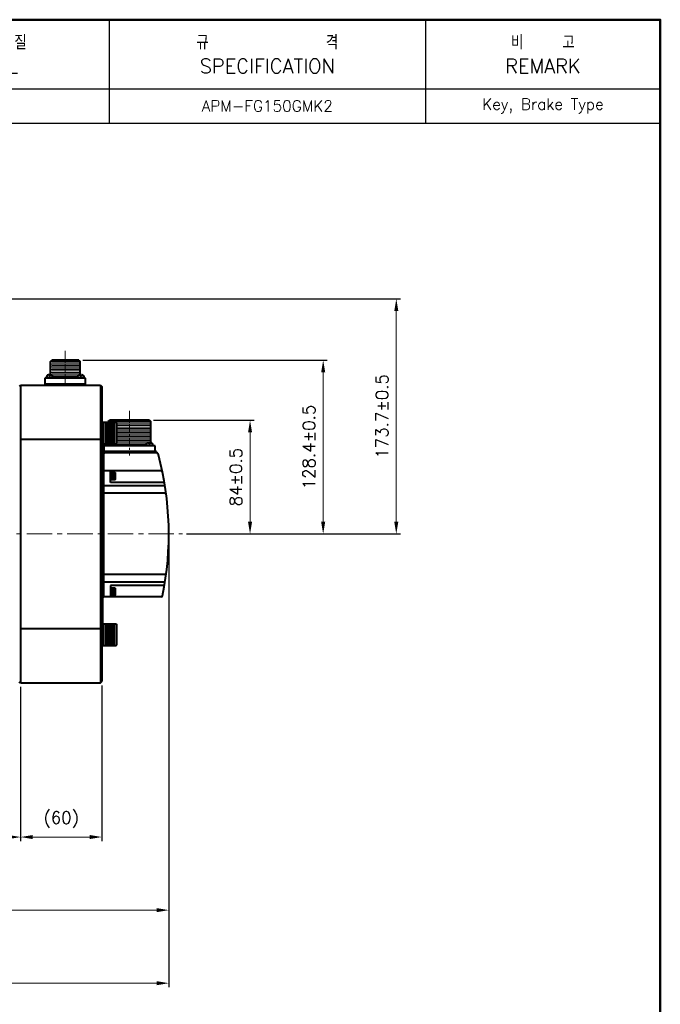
# Model space of a CAD drawing. Header units: inches. Extents: x 0 to 1782, y 0 to 1260.
# Tile 4 of 4: x 1309 to 1782, y 532 to 1260. Entities that reach past the tile are written whole.
import ezdxf

# ---------------------------------------------------------------- set-up
doc = ezdxf.new("R2010")
doc.units = ezdxf.units.IN
doc.header["$LTSCALE"] = 0.25
doc.linetypes.add('CENTER', pattern=[2, 1.25, -0.25, 0.25, -0.25])
doc.layers.get('0').update_dxf_attribs({"lineweight": 35})
doc.styles.add('GSG1', font='romans.shx', dxfattribs={"bigfont": 'GSG1.shx'})
doc.dimstyles.new('도면 치수', dxfattribs={"dimscale": 0, "dimtxt": 9, "dimasz": 9, "dimexe": 3, "dimexo": 3, "dimgap": 6, "dimtad": 1, "dimdec": 8, "dimdsep": 46, "dimtxsty": 'GSG1', "dimcen": 0, "dimclrd": 3, "dimclre": 3, "dimclrt": 2, "dimadec": 5, "dimazin": 2, "dimtfac": 1, "dimtdec": 8, "dimtmove": 0, "dimatfit": 2, "dimfxl": 0, "dimtolj": 1, "dimtzin": 0, "dimlwd": 15, "dimarcsym": 0})

# ---------------------------------------------------------------- blocks, each defined once
blk = doc.blocks.new('*D4')
at = {"color": 3, "lineweight": -2, "ltscale": 0.5}
for p, q in [((905, 768), (905, 653)), ((1309.5, 767), (1309.5, 653))]:
    blk.add_line(p, q, dxfattribs=at)
at = {"color": 3, "lineweight": 15, "ltscale": 0.5}
blk.add_line((914, 656), (1300.5, 656), dxfattribs=at)
for points in [[(914, 657.5), (914, 654.5), (905, 656)], [(1300.5, 657.5), (1300.5, 654.5), (1309.5, 656)]]:
    blk.add_solid(points, dxfattribs=at)
at = {"color": 2, "lineweight": 15, "ltscale": 0.5, "insert": (1107.25, 667.36), "char_height": 9, "attachment_point": 5, "style": 'GSG1'}
blk.add_mtext('\\A1;"LC"', dxfattribs=at)
blk = doc.blocks.new('*D5')
at = {"color": 3, "lineweight": -2, "ltscale": 0.5}
for p, q in [((1419, 877), (1419, 599)), ((905, 768), (905, 599))]:
    blk.add_line(p, q, dxfattribs=at)
at = {"color": 3, "lineweight": 15, "ltscale": 0.5}
blk.add_line((914, 602), (1410, 602), dxfattribs=at)
for points in [[(914, 603.5), (914, 600.5), (905, 602)], [(1410, 603.5), (1410, 600.5), (1419, 602)]]:
    blk.add_solid(points, dxfattribs=at)
at = {"color": 2, "lineweight": 15, "ltscale": 0.5, "insert": (1162, 613.36), "char_height": 9, "attachment_point": 5, "style": 'GSG1'}
blk.add_mtext('\\A1;"LM"%%P0.5', dxfattribs=at)
blk = doc.blocks.new('*D6')
at = {"color": 3, "lineweight": -2, "ltscale": 0.5}
for p, q in [((1419, 877), (1419, 545)), ((789, 850.5), (789, 545))]:
    blk.add_line(p, q, dxfattribs=at)
at = {"color": 3, "lineweight": 15, "ltscale": 0.5}
blk.add_line((798, 548), (1410, 548), dxfattribs=at)
for points in [[(798, 549.5), (798, 546.5), (789, 548)], [(1410, 549.5), (1410, 546.5), (1419, 548)]]:
    blk.add_solid(points, dxfattribs=at)
at = {"color": 2, "lineweight": 15, "ltscale": 0.5, "insert": (1104, 559.36), "char_height": 9, "attachment_point": 5, "style": 'GSG1'}
blk.add_mtext('\\A1;"L"%%P0.5', dxfattribs=at)
blk = doc.blocks.new('*D20')
at = {"color": 3, "lineweight": -2, "ltscale": 0.5}
for p, q in [((1291.57, 1053.7), (1590, 1053.7)), ((1432, 880), (1590, 880))]:
    blk.add_line(p, q, dxfattribs=at)
at = {"color": 3, "lineweight": 15, "ltscale": 0.5}
blk.add_line((1587, 889), (1587, 1044.7), dxfattribs=at)
for points in [[(1585.5, 1044.7), (1588.5, 1044.7), (1587, 1053.7)], [(1585.5, 889), (1588.5, 889), (1587, 880)]]:
    blk.add_solid(points, dxfattribs=at)
at = {"color": 2, "lineweight": 15, "ltscale": 0.5, "insert": (1576.5, 966.85), "char_height": 9, "attachment_point": 5, "rotation": 90, "style": 'GSG1'}
blk.add_mtext('\\A1;173.7%%P0.5', dxfattribs=at)
blk = doc.blocks.new('*D21')
at = {"color": 3, "lineweight": -2, "ltscale": 0.5}
for p, q in [((1407.7, 964), (1482, 964)), ((1432, 880), (1482, 880))]:
    blk.add_line(p, q, dxfattribs=at)
at = {"color": 3, "lineweight": 15, "ltscale": 0.5}
blk.add_line((1479, 889), (1479, 955), dxfattribs=at)
for points in [[(1477.5, 955), (1480.5, 955), (1479, 964)], [(1477.5, 889), (1480.5, 889), (1479, 880)]]:
    blk.add_solid(points, dxfattribs=at)
at = {"color": 2, "lineweight": 15, "ltscale": 0.5, "insert": (1468.5, 922), "char_height": 9, "attachment_point": 5, "rotation": 90, "style": 'GSG1'}
blk.add_mtext('\\A1;84%%P0.5', dxfattribs=at)
blk = doc.blocks.new('*D22')
at = {"color": 3, "lineweight": -2, "ltscale": 0.5}
for p, q in [((1355.5, 1008.4), (1536, 1008.4)), ((1432, 880), (1536, 880))]:
    blk.add_line(p, q, dxfattribs=at)
at = {"color": 3, "lineweight": 15, "ltscale": 0.5}
blk.add_line((1533, 999.4), (1533, 889), dxfattribs=at)
for points in [[(1531.5, 999.4), (1534.5, 999.4), (1533, 1008.4)], [(1531.5, 889), (1534.5, 889), (1533, 880)]]:
    blk.add_solid(points, dxfattribs=at)
at = {"color": 2, "lineweight": 15, "ltscale": 0.5, "insert": (1522.5, 944.2), "char_height": 9, "attachment_point": 5, "rotation": 90, "style": 'GSG1'}
blk.add_mtext('\\A1;128.4%%P0.5', dxfattribs=at)
blk = doc.blocks.new('*D23')
at = {"color": 3, "lineweight": -2, "ltscale": 0.5}
for p, q in [((1309.5, 767), (1309.5, 653)), ((1369.5, 768), (1369.5, 653))]:
    blk.add_line(p, q, dxfattribs=at)
at = {"color": 3, "lineweight": 15, "ltscale": 0.5}
blk.add_line((1318.5, 656), (1360.5, 656), dxfattribs=at)
for points in [[(1318.5, 657.5), (1318.5, 654.5), (1309.5, 656)], [(1360.5, 657.5), (1360.5, 654.5), (1369.5, 656)]]:
    blk.add_solid(points, dxfattribs=at)
at = {"color": 2, "lineweight": 15, "ltscale": 0.5, "insert": (1339.5, 668.86), "char_height": 9, "attachment_point": 5, "style": 'GSG1'}
blk.add_mtext('\\A1;(60)', dxfattribs=at)

msp = doc.modelspace()

# ---------------------------------------------------------------- linework, layer by layer
at = {"color": 0, "lineweight": -3}
for p, q in [((1374.89999738, 1259.9999995), (1374.89999738, 1183.4999995)), ((1608.59999738, 1259.9999995), (1608.59999738, 1183.4999995)), ((739.19999738, 1208.9999995), (1781.99999738, 1208.9999995)), ((739.19999738, 1183.4999995), (1781.99999738, 1183.4999995))]:
    msp.add_line(p, q, dxfattribs=at)
at = {"color": 3, "linetype": 'CENTER', "lineweight": 15, "ltscale": 20}
for p, q in [((1342.49999738, 1015.3999995), (1342.49999738, 987.9999995)), ((1389.99999738, 970.9999995), (1389.99999738, 937.9999995))]:
    msp.add_line(p, q, dxfattribs=at)
at = {"lineweight": 40, "ltscale": 0.5}
for p, q in [((1331.49999738, 1007.3999995), (1332.49999738, 1008.3999995)), ((1331.49999738, 997.4999995), (1331.49999738, 1007.3999995)), ((1352.49999738, 1008.3999995), (1332.49999738, 1008.3999995)), ((1352.49999738, 1008.3999995), (1353.49999738, 1007.3999995)), ((1353.49999738, 997.4999995), (1353.49999738, 1007.3999995)), ((1374.29999738, 962.9999995), (1375.29999738, 963.9999995)), ((1374.29999738, 962.47818422), (1374.29999738, 962.9999995)), ((1404.69999738, 963.9999995), (1375.29999738, 963.9999995)), ((1404.69999738, 963.9999995), (1405.69999738, 962.9999995)), ((1405.69999738, 947.46509142), (1405.69999738, 962.9999995)), ((1375.99999738, 839.9999995), (1375.99999738, 834.4999995))]:
    msp.add_line(p, q, dxfattribs=at)
at = {"lineweight": 15, "ltscale": 0.5}
for p, q in [((1331.49999738, 1007.3999995), (1353.49999738, 1007.3999995)), ((1331.49999738, 1005.3999995), (1353.49999738, 1005.3999995)), ((1352.49999738, 1006.3999995), (1332.49999738, 1006.3999995)), ((1352.49999738, 1004.3999995), (1332.49999738, 1004.3999995)), ((1331.49999738, 1003.3999995), (1353.49999738, 1003.3999995)), ((1331.49999738, 1001.3999995), (1353.49999738, 1001.3999995)), ((1331.49999738, 999.3999995), (1353.49999738, 999.3999995)), ((1332.19873447, 997.3999995), (1352.80126028, 997.3999995)), ((1352.49999738, 1002.3999995), (1332.49999738, 1002.3999995)), ((1352.49999738, 1000.3999995), (1332.49999738, 1000.3999995)), ((1352.49999738, 998.3999995), (1332.49999738, 998.3999995)), ((1351.70832366, 996.3999995), (1333.29167109, 996.3999995)), ((1374.29999738, 962.9999995), (1405.69999738, 962.9999995)), ((1404.69999738, 961.9999995), (1380.4781821, 961.9999995)), ((1380.49999738, 960.9999995), (1405.69999738, 960.9999995)), ((1404.69999738, 959.9999995), (1380.49999738, 959.9999995)), ((1380.49999738, 958.9999995), (1405.69999738, 958.9999995)), ((1404.69999738, 957.9999995), (1380.49999738, 957.9999995)), ((1380.49999738, 956.9999995), (1405.69999738, 956.9999995)), ((1404.69999738, 955.9999995), (1380.49999738, 955.9999995)), ((1380.49999738, 954.9999995), (1405.69999738, 954.9999995)), ((1404.69999738, 953.9999995), (1380.49999738, 953.9999995)), ((1402.26153096, 945.9999995), (1377.7384638, 945.9999995)), ((1380.49999738, 952.9999995), (1405.69999738, 952.9999995)), ((1404.69999738, 951.9999995), (1380.49999738, 951.9999995)), ((1380.49999738, 950.9999995), (1405.69999738, 950.9999995)), ((1404.69999738, 949.9999995), (1380.49999738, 949.9999995)), ((1380.49999738, 948.9999995), (1405.69999738, 948.9999995)), ((1404.69999738, 947.9999995), (1380.49999738, 947.9999995)), ((1380.49999738, 946.9999995), (1402.85702922, 946.9999995))]:
    msp.add_line(p, q, dxfattribs=at)
at = {"color": 0, "linetype": 'Continuous', "lineweight": 40}
for p, q in [((1330.59999738, 997.4999995), (1330.15122822, 997.4999995)), ((1330.59999738, 997.4999995), (1330.59999738, 996.4999995)), ((1331.39999738, 997.4999995), (1331.39999738, 996.4999995)), ((1331.84876653, 997.4999995), (1331.39999738, 997.4999995)), ((1353.59999738, 997.4999995), (1353.15122822, 997.4999995)), ((1353.59999738, 997.4999995), (1353.59999738, 996.4999995)), ((1354.39999738, 997.4999995), (1354.39999738, 996.4999995)), ((1354.84876653, 997.4999995), (1354.39999738, 997.4999995)), ((1328.39999738, 995.4999995), (1328.39999738, 994.9999995)), ((1331.39999738, 996.4999995), (1330.59999738, 996.4999995)), ((1333.59999738, 995.4999995), (1333.59999738, 994.9999995)), ((1351.39999738, 995.4999995), (1351.39999738, 994.9999995)), ((1354.39999738, 996.4999995), (1353.59999738, 996.4999995)), ((1356.59999738, 995.4999995), (1356.59999738, 994.9999995)), ((1404.29999738, 947.4999995), (1403.85122822, 947.4999995)), ((1404.29999738, 947.4999995), (1404.29999738, 946.4999995)), ((1405.09999738, 946.4999995), (1404.29999738, 946.4999995)), ((1405.09999738, 947.4999995), (1405.09999738, 946.4999995)), ((1405.54876653, 947.4999995), (1405.09999738, 947.4999995)), ((1372.69999738, 945.4999995), (1372.69999738, 944.9999995)), ((1377.89999738, 945.4999995), (1377.89999738, 944.9999995)), ((1402.09999738, 945.4999995), (1402.09999738, 944.9999995)), ((1407.29999738, 945.4999995), (1407.29999738, 944.9999995))]:
    msp.add_line(p, q, dxfattribs=at)
at = {"lineweight": 40}
for p, q in [((1308.49999738, 989.9999995), (1309.49999738, 988.9999995)), ((1309.49999738, 989.9999995), (1309.49999738, 769.9999995)), ((1309.49999738, 989.9999995), (1368.49999738, 989.9999995)), ((1357.49999738, 994.9999995), (1327.49999738, 994.9999995)), ((1327.49999738, 994.9999995), (1327.49999738, 989.9999995)), ((1327.49999738, 990.9999995), (1357.49999738, 990.9999995)), ((1327.49999738, 989.9999995), (1357.49999738, 989.9999995)), ((1357.49999738, 989.9999995), (1357.49999738, 994.9999995)), ((1368.49999738, 989.9999995), (1369.49999738, 988.9999995)), ((1368.49999738, 989.9999995), (1368.49999738, 769.9999995)), ((1309.49999738, 988.9999995), (1309.49999738, 770.9999995)), ((1369.49999738, 988.9999995), (1369.49999738, 770.9999995)), ((1369.49999738, 962.47818422), (1379.99999738, 962.47818422)), ((1369.49999738, 962.47818422), (1369.49999738, 946.47818422)), ((1370.49999738, 946.47818422), (1370.49999738, 962.47818422)), ((1371.49999738, 961.47818422), (1378.99999738, 961.47818422)), ((1371.49999738, 960.97818422), (1378.99999738, 960.97818422)), ((1371.49999738, 960.47818422), (1378.99999738, 960.47818422)), ((1379.99999738, 962.47818422), (1379.99999738, 946.47818422)), ((1379.99999738, 962.47818422), (1380.49999738, 961.97818422)), ((1380.49999738, 946.97818422), (1380.49999738, 961.97818422)), ((1371.49999738, 959.97818422), (1378.99999738, 959.97818422)), ((1371.49999738, 959.47818422), (1378.99999738, 959.47818422)), ((1371.49999738, 958.97818422), (1378.99999738, 958.97818422)), ((1371.49999738, 958.47818422), (1378.99999738, 958.47818422)), ((1371.49999738, 957.97818422), (1378.99999738, 957.97818422)), ((1371.49999738, 957.47818422), (1378.99999738, 957.47818422)), ((1371.49999738, 956.97818422), (1378.99999738, 956.97818422)), ((1371.49999738, 956.47818422), (1378.99999738, 956.47818422)), ((1371.49999738, 955.97818422), (1378.99999738, 955.97818422)), ((1371.49999738, 955.47818422), (1378.99999738, 955.47818422)), ((1371.49999738, 955.47818422), (1378.99999738, 955.47818422)), ((1371.49999738, 954.97818422), (1378.99999738, 954.97818422)), ((1371.49999738, 954.47818422), (1378.99999738, 954.47818422)), ((1371.49999738, 953.97818422), (1378.99999738, 953.97818422)), ((1371.49999738, 953.47818422), (1378.99999738, 953.47818422)), ((1309.19999738, 949.9999995), (1368.49999738, 949.9999995)), ((1369.49999738, 946.47818422), (1379.99999738, 946.47818422)), ((1369.99999738, 946.47818422), (1369.99999738, 813.52181477)), ((1371.49999738, 952.97818422), (1378.99999738, 952.97818422)), ((1371.49999738, 952.47818422), (1378.99999738, 952.47818422)), ((1371.49999738, 952.47818422), (1378.99999738, 952.47818422)), ((1371.49999738, 951.97818422), (1378.99999738, 951.97818422)), ((1371.49999738, 951.47818422), (1378.99999738, 951.47818422)), ((1371.49999738, 950.97818422), (1378.99999738, 950.97818422)), ((1371.49999738, 950.47818422), (1378.99999738, 950.47818422)), ((1371.49999738, 949.97818422), (1378.99999738, 949.97818422)), ((1371.49999738, 949.47818422), (1378.99999738, 949.47818422)), ((1371.49999738, 948.97818422), (1378.99999738, 948.97818422)), ((1371.49999738, 948.47818422), (1378.99999738, 948.47818422)), ((1371.49999738, 947.97818422), (1378.99999738, 947.97818422)), ((1371.49999738, 947.47818422), (1378.99999738, 947.47818422)), ((1379.99999738, 946.47818422), (1380.49999738, 946.97818422)), ((1369.99999738, 939.9999995), (1369.99999738, 833.5999995)), ((1409.89999738, 940.9999995), (1370.99999738, 940.9999995)), ((1409.32533263, 939.9999995), (1370.99999738, 939.9999995)), ((1370.99999738, 840.4999995), (1370.99999738, 939.9999995)), ((1408.94999738, 944.9999995), (1371.04999738, 944.9999995)), ((1371.04999738, 944.9999995), (1371.04999738, 940.9999995)), ((1371.04999738, 940.9999995), (1408.94999738, 940.9999995)), ((1409.89999738, 939.9999995), (1371.49999738, 939.9999995)), ((1408.94999738, 940.9999995), (1408.94999738, 944.9999995)), ((1409.89999738, 939.9999995), (1409.89999738, 940.9999995)), ((1369.99999738, 926.4999995), (1370.99999738, 926.4999995)), ((1413.33022785, 926.4999995), (1370.99999738, 926.4999995)), ((1375.99999738, 917.9999995), (1375.99999738, 926.4999995)), ((1375.99999738, 925.4999995), (1375.99999738, 919.9999995)), ((1414.92306091, 917.9999995), (1375.99999738, 917.9999995)), ((1369.99999738, 910.0999995), (1370.99999738, 910.0999995)), ((1416.17729145, 915.52815734), (1370.99999738, 915.52815734)), ((1370.99999738, 833.4999995), (1370.99999738, 911.24124837)), ((1416.11483254, 909.9999995), (1370.99999738, 909.9999995)), ((1369.99999738, 850.0999995), (1370.99999738, 850.0999995)), ((1416.11483254, 849.9999995), (1370.99999738, 849.9999995)), ((1416.17729145, 844.47184165), (1370.99999738, 844.47184165)), ((1414.92306091, 841.9999995), (1375.99999738, 841.9999995)), ((1375.99999738, 841.9999995), (1375.99999738, 833.4999995)), ((1369.99999738, 833.5999995), (1370.99999738, 833.5999995)), ((1413.33022785, 833.4999995), (1370.99999738, 833.4999995)), ((1309.19999738, 809.9999995), (1368.49999738, 809.9999995)), ((1369.49999738, 813.52181477), (1379.99999738, 813.52181477)), ((1369.49999738, 813.52181477), (1369.49999738, 797.52181477)), ((1370.49999738, 797.52181477), (1370.49999738, 813.52181477)), ((1371.49999738, 812.52181477), (1378.99999738, 812.52181477)), ((1371.49999738, 812.02181477), (1378.99999738, 812.02181477)), ((1371.49999738, 811.52181477), (1378.99999738, 811.52181477)), ((1371.49999738, 811.02181477), (1378.99999738, 811.02181477)), ((1371.49999738, 810.52181477), (1378.99999738, 810.52181477)), ((1371.49999738, 810.02181477), (1378.99999738, 810.02181477)), ((1371.49999738, 809.52181477), (1378.99999738, 809.52181477)), ((1371.49999738, 809.02181477), (1378.99999738, 809.02181477)), ((1371.49999738, 808.52181477), (1378.99999738, 808.52181477)), ((1371.49999738, 808.02181477), (1378.99999738, 808.02181477)), ((1379.99999738, 813.52181477), (1379.99999738, 797.52181477)), ((1379.99999738, 813.52181477), (1380.49999738, 813.02181477)), ((1380.49999738, 798.02181477), (1380.49999738, 813.02181477)), ((1371.49999738, 807.52181477), (1378.99999738, 807.52181477)), ((1371.49999738, 807.02181477), (1378.99999738, 807.02181477)), ((1371.49999738, 806.52181477), (1378.99999738, 806.52181477)), ((1371.49999738, 806.52181477), (1378.99999738, 806.52181477)), ((1371.49999738, 806.02181477), (1378.99999738, 806.02181477)), ((1371.49999738, 805.52181477), (1378.99999738, 805.52181477)), ((1371.49999738, 805.02181477), (1378.99999738, 805.02181477)), ((1371.49999738, 804.52181477), (1378.99999738, 804.52181477)), ((1371.49999738, 804.02181477), (1378.99999738, 804.02181477)), ((1371.49999738, 803.52181477), (1378.99999738, 803.52181477)), ((1371.49999738, 803.52181477), (1378.99999738, 803.52181477)), ((1371.49999738, 803.02181477), (1378.99999738, 803.02181477)), ((1371.49999738, 802.52181477), (1378.99999738, 802.52181477)), ((1371.49999738, 802.02181477), (1378.99999738, 802.02181477)), ((1371.49999738, 801.52181477), (1378.99999738, 801.52181477)), ((1371.49999738, 801.02181477), (1378.99999738, 801.02181477)), ((1371.49999738, 800.52181477), (1378.99999738, 800.52181477)), ((1369.49999738, 797.52181477), (1379.99999738, 797.52181477)), ((1371.49999738, 800.02181477), (1378.99999738, 800.02181477)), ((1371.49999738, 799.52181477), (1378.99999738, 799.52181477)), ((1371.49999738, 799.02181477), (1378.99999738, 799.02181477)), ((1371.49999738, 798.52181477), (1378.99999738, 798.52181477)), ((1379.99999738, 797.52181477), (1380.49999738, 798.02181477)), ((1308.49999738, 769.9999995), (1309.49999738, 770.9999995)), ((1309.49999738, 769.9999995), (1368.49999738, 769.9999995)), ((1368.49999738, 769.9999995), (1369.49999738, 770.9999995))]:
    msp.add_line(p, q, dxfattribs=at)
at = {"color": 0, "lineweight": 40}
for p, q in [((1327.49999738, 990.9999995), (1357.49999738, 990.9999995)), ((1328.39999738, 995.4999995), (1333.59999738, 995.4999995)), ((1351.39999738, 995.4999995), (1356.59999738, 995.4999995)), ((1370.94999738, 940.9999995), (1409.04999738, 940.9999995)), ((1372.69999738, 945.4999995), (1377.89999738, 945.4999995)), ((1402.09999738, 945.4999995), (1407.29999738, 945.4999995)), ((1379.29999738, 925.4999995), (1375.99999738, 925.4999995)), ((1376.49999738, 919.9999995), (1376.49999738, 925.4999995)), ((1378.79999738, 924.4999995), (1376.99999738, 924.4999995)), ((1379.29999738, 925.4999995), (1379.49999738, 925.15358933)), ((1379.29999738, 919.9999995), (1379.29999738, 925.4999995)), ((1379.49999738, 920.34640966), (1379.49999738, 925.15358933)), ((1379.29999738, 919.9999995), (1375.99999738, 919.9999995)), ((1378.79999738, 923.9999995), (1376.99999738, 923.9999995)), ((1378.79999738, 923.4999995), (1376.99999738, 923.4999995)), ((1378.79999738, 922.9999995), (1376.99999738, 922.9999995)), ((1378.79999738, 922.4999995), (1376.99999738, 922.4999995)), ((1378.79999738, 921.9999995), (1376.99999738, 921.9999995)), ((1378.79999738, 921.4999995), (1376.99999738, 921.4999995)), ((1378.79999738, 920.9999995), (1376.99999738, 920.9999995)), ((1379.29999738, 919.9999995), (1379.49999738, 920.34640966)), ((1379.29999738, 839.9999995), (1375.99999738, 839.9999995)), ((1376.49999738, 834.4999995), (1376.49999738, 839.9999995)), ((1378.79999738, 838.9999995), (1376.99999738, 838.9999995)), ((1378.79999738, 838.4999995), (1376.99999738, 838.4999995)), ((1378.79999738, 837.9999995), (1376.99999738, 837.9999995)), ((1378.79999738, 837.4999995), (1376.99999738, 837.4999995)), ((1378.79999738, 836.9999995), (1376.99999738, 836.9999995)), ((1379.29999738, 839.9999995), (1379.49999738, 839.65358933)), ((1379.29999738, 834.4999995), (1379.29999738, 839.9999995)), ((1379.49999738, 834.84640966), (1379.49999738, 839.65358933)), ((1379.29999738, 834.4999995), (1375.99999738, 834.4999995)), ((1378.79999738, 836.4999995), (1376.99999738, 836.4999995)), ((1378.79999738, 835.9999995), (1376.99999738, 835.9999995)), ((1378.79999738, 835.4999995), (1376.99999738, 835.4999995)), ((1379.29999738, 834.4999995), (1379.49999738, 834.84640966))]:
    msp.add_line(p, q, dxfattribs=at)
at = {"color": 3, "linetype": 'CENTER', "lineweight": 15, "ltscale": 60}
msp.add_line((773.99999738, 879.9999995), (1428.99999738, 879.9999995), dxfattribs=at)
at = {"color": 1, "lineweight": 50}
msp.add_lwpolyline([(-0.00000262, -0.0000005), (1781.99999738, -0.0000005), (1781.99999738, 1259.9999995), (-0.00000262, 1259.9999995)], close=True, dxfattribs=at)
at = {"color": 0, "lineweight": 40}
for centre, start, end in [((1330.53239076, 995.503665), 100.8094531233, 180.1033351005), ((1331.46760399, 995.503665), 359.8966648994, 79.1905468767), ((1353.53239076, 995.503665), 100.8094531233, 180.1033351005), ((1354.46760399, 995.503665), 359.8966648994, 79.1905468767), ((1374.83239076, 945.503665), 151.3477302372, 180.1033351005), ((1375.76760399, 945.503665), 359.8966648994, 28.6522697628), ((1404.23239076, 945.503665), 100.8094531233, 180.1033351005), ((1405.16760399, 945.503665), 359.8966648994, 79.1905468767)]:
    msp.add_arc(centre, 2.03239669, start, end, dxfattribs=at)
at = {"lineweight": 40}
for centre, radius, start, end in [((1370.99999738, 939.9999995), 1, 90, 180), ((1371.49999738, 939.4999995), 0.5, 90, 180), ((1409.32533263, 937.9999995), 2, 15.0753838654, 90), ((1193.99999738, 879.9999995), 225, 348.2802396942, 15.0753838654), ((1413.33022785, 925.4999995), 1, 11.7197603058, 90), ((1414.92306091, 916.9999995), 1, 9.5076081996, 90), ((1416.11483254, 908.9999995), 1, 7.4386365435, 90), ((1416.11483254, 850.9999995), 1, 270, 352.5613634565), ((1414.92306091, 842.9999995), 1, 270, 350.4923918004), ((1413.33022785, 834.4999995), 1, 270, 348.2802396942)]:
    msp.add_arc(centre, radius, start, end, dxfattribs=at)

# ---------------------------------------------------------------- texts
at = {"lineweight": -3, "insert": (1276.04999738, 1234.4999995), "char_height": 10.5, "width": 195, "attachment_point": 5, "style": 'GSG1'}
msp.add_mtext('{\\C2;재        질\\PMATERIAL}', dxfattribs=at)
at = {"color": 2, "lineweight": -3, "attachment_point": 5, "style": 'GSG1'}
for s, insert, char_height, width in [('규            격\\PSPECIFICATION', (1491.74999738, 1234.4999995), 10.5, 225), ('비    고\\PREMARK', (1695.29999738, 1234.4999995), 10.5, 165), ('APM-FG150GMK2', (1491.74999738, 1196.2499995), 8.25, 225), ('Key, Brake Type', (1695.29999738, 1196.2499995), 8.25, 165)]:
    msp.add_mtext(s, dxfattribs=dict(at, insert=insert, char_height=char_height, width=width))

# ---------------------------------------------------------------- dimensions: what is measured, and where the dimension line sits
at = {"lineweight": 15, "ltscale": 0.5}
for base, p1, p2, picture, middle in [((1586.9999973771, 1053.6999994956), (1428.9999973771, 879.9999994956), (1288.5749973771, 1053.6999994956), '*D20', (1576.4999973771, 966.8499994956)), ((1532.9999973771, 879.9999994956), (1352.4999973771, 1008.3999994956), (1428.9999973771, 879.9999994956), '*D22', (1522.4999973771, 944.1999994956)), ((1478.9999973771, 963.9999994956), (1428.9999973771, 879.9999994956), (1404.6999973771, 963.9999994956), '*D21', (1468.4999973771, 921.9999994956))]:
    dim = msp.add_linear_dim(base=base, p1=p1, p2=p2, angle=90, text='<>%%P0.5', dimstyle='도면 치수', override={"dimscale": 1}, dxfattribs=at)
    dim.commit()
    dim.dimension.update_dxf_attribs({"geometry": picture, "text_midpoint": middle})
for base, p1, p2, text, picture, middle in [((1418.99999738, 547.9999995), (788.99999738, 853.4999995), (1418.99999738, 879.9999995), '"L"%%P0.5', '*D6', (1103.99999738, 559.35714235)), ((1418.99999738, 601.9999995), (904.99999738, 770.9999995), (1418.99999738, 879.9999995), '"LM"%%P0.5', '*D5', (1161.99999738, 613.35714235)), ((1309.49999738, 655.9999995), (904.99999738, 770.9999995), (1309.49999738, 769.9999995), '"LC"', '*D4', (1107.24999738, 667.35714235)), ((1369.4999973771, 655.9999994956), (1309.4999973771, 769.9999994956), (1369.4999973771, 770.9999994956), '(<>)', '*D23', (1339.4999973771, 668.8571423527))]:
    dim = msp.add_linear_dim(base=base, p1=p1, p2=p2, text=text, dimstyle='도면 치수', override={"dimscale": 1}, dxfattribs=at)
    dim.commit()
    dim.dimension.update_dxf_attribs({"geometry": picture, "text_midpoint": middle})

doc.saveas('drawing.dxf')
